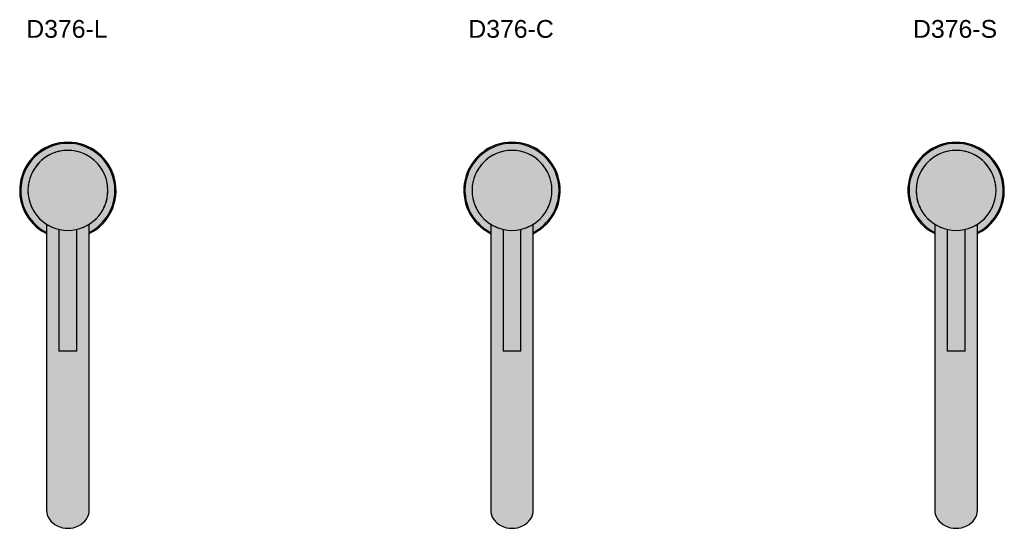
# Model space of a CAD drawing. Header units: millimetres. Extents: x 1538 to 2593, y 463 to 749.
# Tile 1 of 3: x 1538 to 2093, y 463 to 749. Entities that reach past the tile are written whole.
import ezdxf

# ---------------------------------------------------------------- set-up
doc = ezdxf.new("R2010")
doc.units = ezdxf.units.MM
for name, color, linetype in [('Duten_R376_BrushedBrass', 42, 'Continuous'), ('Duten_R376_BrushedCopper', 40, 'Continuous'), ('Duten_R376_BrushedStainlessSteel', 252, 'Continuous')]:
    doc.layers.add(name, color=color, linetype=linetype)
doc.layers.add('P-SANR-FIXT-IDEN', color=2, linetype='Continuous', lineweight=9)
doc.styles.add('Arial', font='arial.ttf', dxfattribs={"height": 10})

msp = doc.modelspace()

# ---------------------------------------------------------------- hatches: boundary and pattern name
at = {"layer": 'Duten_R376_BrushedBrass'}
for points in [[(1553.42, 628.98), (1553.42, 629.71), (1552, 630.45), (1548.96, 632.55), (1546.68, 634.54), (1544.16, 637.51), (1542.47, 640.03), (1540.94, 643.14), (1539.81, 646.51), (1539.15, 649.83), (1538.92, 653.28), (1539.15, 656.74), (1539.82, 660.14), (1541.05, 663.65), (1542.59, 666.71), (1544.69, 669.75), (1546.68, 672.02), (1549.62, 674.52), (1552.17, 676.23), (1555.28, 677.76), (1558.66, 678.9), (1561.97, 679.55), (1565.42, 679.78), (1565.42, 680.4), (1561.18, 680.07), (1557.04, 679.08), (1553, 677.38), (1549.29, 675.06), (1546.24, 672.46), (1543.43, 669.15), (1541.21, 665.49), (1539.62, 661.66), (1538.63, 657.52), (1538.3, 653.28), (1538.63, 649.04), (1539.62, 644.9), (1541.25, 640.97), (1543.48, 637.34), (1546.24, 634.1), (1549.62, 631.25), (1553.28, 629.04)], [(1553.42, 629.71), (1553.42, 634.26), (1553.28, 634.34), (1552.84, 634.69), (1552.2, 635.08), (1549.39, 637.51), (1547.13, 640.17), (1545.72, 642.49), (1545.37, 643.07), (1544.02, 646.33), (1543.72, 647.48), (1543.58, 647.86), (1543.47, 648.64), (1543.17, 650.08), (1543.09, 651.18), (1542.95, 652.07), (1542.95, 652.86), (1542.92, 653.28), (1543.2, 656.8), (1544.1, 660.46), (1544.75, 661.99), (1544.97, 662.66), (1545.15, 662.96), (1545.37, 663.49), (1547.22, 666.51), (1547.97, 667.41), (1548.25, 667.82), (1548.8, 668.36), (1549.62, 669.28), (1550.97, 670.48), (1551.26, 670.77), (1551.69, 671.05), (1552.42, 671.62), (1555.51, 673.48), (1555.95, 673.64), (1558.66, 674.73), (1559.72, 674.98), (1560.33, 675.2), (1560.9, 675.26), (1561.9, 675.5), (1565.42, 675.78), (1568.94, 675.5), (1569.95, 675.26), (1570.51, 675.2), (1571.12, 674.98), (1572.37, 674.68), (1576.09, 673.09), (1576.86, 672.58), (1578.65, 671.48), (1579.15, 671.05), (1579.65, 670.71), (1580.23, 670.13), (1581.33, 669.19), (1582.04, 668.36), (1582.59, 667.82), (1582.91, 667.36), (1583.22, 667.04), (1583.36, 666.82), (1583.62, 666.51), (1585.47, 663.49), (1586.82, 660.23), (1587.72, 656.31), (1587.75, 655.44), (1587.9, 653.02), (1587.87, 652.59), (1587.89, 652.07), (1587.72, 650.67), (1587.64, 649.76), (1587.38, 648.64), (1587.26, 647.86), (1587.04, 647.23), (1586.82, 646.33), (1585.47, 643.07), (1583.62, 640.05), (1580.91, 636.96), (1580.2, 636.4), (1578.42, 634.94), (1578, 634.68), (1577.42, 634.26), (1577.42, 629.71), (1578.67, 630.33), (1581.55, 632.26), (1584.16, 634.54), (1586.69, 637.51), (1588.37, 640.03), (1589.9, 643.14), (1591.04, 646.51), (1591.7, 649.83), (1591.92, 653.28), (1591.69, 656.74), (1591.02, 660.14), (1589.9, 663.42), (1588.37, 666.53), (1586.45, 669.41), (1584.16, 672.02), (1581.33, 674.45), (1578.67, 676.23), (1575.56, 677.76), (1572.19, 678.89), (1568.87, 679.55), (1565.42, 679.78), (1561.96, 679.55), (1558.56, 678.88), (1555.28, 677.76), (1552.17, 676.23), (1549.29, 674.3), (1546.68, 672.02), (1544.4, 669.41), (1542.47, 666.53), (1540.94, 663.42), (1539.82, 660.14), (1539.15, 656.73), (1538.92, 653.28), (1539.15, 649.82), (1539.82, 646.42), (1540.94, 643.14), (1542.47, 640.03), (1544.4, 637.15), (1546.68, 634.54), (1549.62, 632.04), (1552.17, 630.33), (1553.28, 629.78)], [(1577.42, 628.98), (1578.02, 629.29), (1581.36, 631.34), (1584.6, 634.1), (1587.47, 637.51), (1589.59, 640.97), (1591.22, 644.9), (1592.21, 649.04), (1592.55, 653.28), (1592.15, 657.79), (1591.22, 661.66), (1589.59, 665.59), (1587.15, 669.48), (1584.6, 672.46), (1581.36, 675.22), (1577.74, 677.45), (1573.8, 679.08), (1569.66, 680.07), (1565.42, 680.4), (1565.42, 679.78), (1568.88, 679.55), (1572.28, 678.88), (1575.79, 677.65), (1578.85, 676.11), (1581.89, 674.01), (1584.16, 672.02), (1586.45, 669.41), (1588.37, 666.53), (1589.9, 663.42), (1591.04, 660.05), (1591.72, 656.31), (1591.92, 653.28), (1591.69, 649.82), (1591.02, 646.42), (1589.79, 642.91), (1588.25, 639.85), (1586.15, 636.81), (1584.16, 634.54), (1581.33, 632.11), (1578.65, 630.32), (1577.42, 629.71), (1577.42, 629.11)], [(1565.42, 630.78), (1565.42, 675.78), (1561.9, 675.5), (1558.47, 674.68), (1555.21, 673.33), (1552.2, 671.48), (1549.51, 669.19), (1547.22, 666.51), (1545.37, 663.49), (1544.02, 660.23), (1543.18, 656.53), (1542.92, 653.28), (1543.2, 649.76), (1544.02, 646.33), (1545.37, 643.07), (1547.22, 640.05), (1549.62, 637.28), (1552.2, 635.08), (1555.21, 633.23), (1558.66, 631.83), (1561.9, 631.06), (1565.1, 630.81)], [(1565.42, 630.78), (1568.94, 631.06), (1572.37, 631.88), (1575.64, 633.23), (1578.65, 635.08), (1581.45, 637.51), (1583.71, 640.19), (1585.47, 643.07), (1586.82, 646.33), (1587.64, 649.76), (1587.92, 653.28), (1587.64, 656.8), (1586.82, 660.23), (1585.47, 663.49), (1583.62, 666.51), (1581.33, 669.19), (1578.65, 671.48), (1575.64, 673.33), (1572.21, 674.72), (1568.94, 675.5), (1565.42, 675.78), (1565.42, 632.52)], [(1553.83, 507.7), (1577.42, 507.7), (1577.37, 634.24), (1576.76, 633.92), (1575.55, 633.2), (1573.91, 632.46), (1573.55, 632.32), (1573.17, 632.21), (1572.37, 631.88), (1570.42, 631.4), (1570.42, 562.78), (1560.42, 562.78), (1560.42, 631.4), (1559.42, 631.65), (1558.47, 631.88), (1557.68, 632.21), (1556.8, 632.52), (1556.34, 632.76), (1555.03, 633.34), (1553.42, 634.26), (1553.42, 507.7)], [(1560.52, 562.78), (1570.42, 562.78), (1570.38, 631.4), (1568.7, 631.04), (1565.1, 630.81), (1561.69, 631.11), (1560.42, 631.4), (1560.42, 562.78)], [(1565.42, 477.17), (1568.53, 477.51), (1571.42, 478.53), (1573.91, 480.15), (1575.81, 482.25), (1577.01, 484.71), (1577.42, 487.34), (1577.42, 507.7), (1553.42, 507.7), (1553.42, 487.34), (1553.83, 484.71), (1555.03, 482.25), (1556.94, 480.15), (1559.42, 478.53), (1562.32, 477.51), (1563.91, 477.33)], [(1565.42, 463.1), (1568.53, 463.45), (1571.42, 464.47), (1573.91, 466.08), (1575.81, 468.19), (1577.01, 470.65), (1577.42, 473.28), (1577.42, 487.34), (1577.01, 484.71), (1575.81, 482.25), (1573.91, 480.15), (1571.42, 478.53), (1568.53, 477.51), (1565.42, 477.17), (1562.32, 477.51), (1559.42, 478.53), (1556.94, 480.15), (1555.03, 482.25), (1553.83, 484.71), (1553.42, 487.34), (1553.42, 473.28), (1553.83, 470.65), (1555.03, 468.19), (1556.94, 466.08), (1559.42, 464.47), (1562.32, 463.45)]]:
    msp.add_hatch(color=256, dxfattribs=at).paths.add_polyline_path(points, flags=0)
h = msp.add_hatch(color=256, dxfattribs=at)
h.paths.add_polyline_path([(1560.42, 631.4), (1560.42, 631.41), (1560.27, 631.45)], flags=0)
h.paths.add_polyline_path([(1557.68, 632.21), (1556.94, 632.46), (1557.07, 632.39)], flags=0)
h.paths.add_polyline_path([(1554.05, 633.94), (1552.84, 634.69), (1553.28, 634.34)], flags=0)
h.paths.add_polyline_path([(1543.81, 647.23), (1543.47, 648.64), (1543.58, 647.86), (1543.72, 647.48)], flags=0)
h.paths.add_polyline_path([(1543.09, 651.18), (1542.97, 652.46), (1542.95, 652.07)], flags=0)
h.paths.add_polyline_path([(1547.85, 667.24), (1548.8, 668.36), (1548.25, 667.82), (1547.97, 667.41)], flags=0)
h.paths.add_polyline_path([(1550.61, 670.13), (1551.69, 671.05), (1551.26, 670.77)], flags=0)
h = msp.add_hatch(color=256, dxfattribs=at)
h.paths.add_polyline_path([(1543.38, 657.79), (1543.44, 657.79), (1543.6, 658.46)], flags=0)
h.paths.add_polyline_path([(1586.09, 661.99), (1585.81, 662.76), (1585.81, 662.66)], flags=0)
h.paths.add_polyline_path([(1583.36, 666.82), (1583.22, 667.04), (1583.1, 667.12)], flags=0)
h.paths.add_polyline_path([(1575.45, 673.4), (1575.34, 673.48), (1575.4, 673.43)], flags=0)
h.paths.add_polyline_path([(1559.72, 674.98), (1560.9, 675.26), (1560.33, 675.2)], flags=0)
h.paths.add_polyline_path([(1571.12, 674.98), (1570.51, 675.2), (1570.41, 675.15), (1570.69, 675.08)], flags=0)
h = msp.add_hatch(color=256, dxfattribs=at)
h.paths.add_polyline_path([(1573.17, 632.21), (1574.04, 632.52), (1573.91, 632.52), (1573.55, 632.37)], flags=0)
h.paths.add_polyline_path([(1576.79, 633.94), (1577.56, 634.34), (1578.01, 634.69), (1577.44, 634.34)], flags=0)
h.paths.add_polyline_path([(1583.67, 640.12), (1583.71, 640.17), (1583.7, 640.18)], flags=0)
h.paths.add_polyline_path([(1585.66, 643.52), (1585.85, 643.85), (1585.8, 643.87)], flags=0)
h.paths.add_polyline_path([(1587.04, 647.23), (1587.26, 647.86), (1587.26, 648.15), (1587.1, 647.48)], flags=0)
h.paths.add_polyline_path([(1587.76, 651.18), (1587.89, 652.07), (1587.87, 652.59), (1587.83, 652.07)], flags=0)
h.paths.add_polyline_path([(1586.77, 660.35), (1586.75, 660.46), (1586.75, 660.41)], flags=0)
h.paths.add_polyline_path([(1585.18, 663.96), (1585.01, 664.35), (1584.96, 664.32), (1585.01, 664.24)], flags=0)
h.paths.add_polyline_path([(1582.99, 667.24), (1582.59, 667.82), (1582.04, 668.36), (1582.85, 667.41)], flags=0)
h.paths.add_polyline_path([(1580.23, 670.13), (1579.58, 670.77), (1579.49, 670.77), (1579.54, 670.72)], flags=0)
at = {"layer": 'Duten_R376_BrushedCopper'}
for points in [[(1803.42, 628.98), (1803.42, 629.71), (1802, 630.45), (1798.96, 632.55), (1796.68, 634.54), (1794.16, 637.51), (1792.47, 640.03), (1790.94, 643.14), (1789.81, 646.51), (1789.15, 649.83), (1788.92, 653.28), (1789.15, 656.74), (1789.86, 660.23), (1791.05, 663.65), (1792.59, 666.71), (1794.69, 669.75), (1796.68, 672.02), (1799.51, 674.45), (1802.17, 676.23), (1805.28, 677.76), (1808.65, 678.89), (1812.04, 679.56), (1815.42, 679.78), (1815.42, 680.4), (1811.18, 680.07), (1807.04, 679.08), (1802.99, 677.38), (1799.29, 675.06), (1796.24, 672.46), (1793.43, 669.15), (1791.21, 665.49), (1789.62, 661.66), (1788.63, 657.52), (1788.3, 653.28), (1788.63, 649.04), (1789.62, 644.9), (1791.25, 640.97), (1793.58, 637.21), (1796.24, 634.1), (1799.51, 631.31), (1803.28, 629.04)], [(1803.42, 629.71), (1803.42, 634.26), (1803.28, 634.34), (1802.84, 634.69), (1802.2, 635.08), (1799.39, 637.51), (1797.13, 640.17), (1795.72, 642.49), (1795.37, 643.07), (1793.94, 646.65), (1793.72, 647.48), (1793.58, 647.86), (1793.38, 649.01), (1793.17, 650.08), (1793.09, 651.18), (1792.95, 652.07), (1792.95, 652.86), (1792.92, 653.28), (1793.2, 656.8), (1794.1, 660.46), (1794.75, 661.99), (1794.97, 662.66), (1795.15, 662.96), (1795.37, 663.49), (1797.22, 666.51), (1797.97, 667.41), (1798.25, 667.82), (1798.8, 668.36), (1799.51, 669.19), (1800.97, 670.48), (1801.26, 670.77), (1801.69, 671.05), (1802.42, 671.62), (1805.51, 673.48), (1805.95, 673.64), (1808.63, 674.72), (1809.72, 674.98), (1810.33, 675.2), (1810.9, 675.26), (1812.04, 675.51), (1815.42, 675.78), (1818.94, 675.5), (1819.95, 675.26), (1820.51, 675.2), (1821.12, 674.98), (1822.37, 674.68), (1826.09, 673.09), (1827.15, 672.4), (1828.65, 671.48), (1829.15, 671.05), (1829.65, 670.71), (1830.23, 670.13), (1831.33, 669.19), (1832.04, 668.36), (1832.59, 667.82), (1832.91, 667.36), (1833.22, 667.04), (1833.36, 666.82), (1833.62, 666.51), (1835.47, 663.49), (1836.82, 660.23), (1837.72, 656.31), (1837.75, 655.44), (1837.9, 653.02), (1837.87, 652.46), (1837.89, 652.07), (1837.76, 651.18), (1837.64, 649.76), (1837.38, 648.64), (1837.26, 647.86), (1837.04, 647.23), (1836.82, 646.33), (1835.47, 643.07), (1833.62, 640.05), (1830.91, 636.96), (1830.14, 636.35), (1828.42, 634.94), (1828, 634.68), (1827.42, 634.26), (1827.42, 629.71), (1828.67, 630.33), (1831.55, 632.26), (1834.16, 634.54), (1836.69, 637.51), (1838.37, 640.03), (1839.9, 643.14), (1841.04, 646.51), (1841.7, 649.83), (1841.92, 653.28), (1841.69, 656.74), (1841.02, 660.14), (1839.9, 663.42), (1838.37, 666.53), (1836.45, 669.41), (1834.16, 672.02), (1831.33, 674.45), (1828.67, 676.23), (1825.56, 677.76), (1822.19, 678.89), (1818.87, 679.55), (1815.42, 679.78), (1811.96, 679.55), (1808.56, 678.88), (1805.28, 677.76), (1802.17, 676.23), (1799.29, 674.3), (1796.68, 672.02), (1794.4, 669.41), (1792.47, 666.53), (1790.94, 663.42), (1789.82, 660.14), (1789.15, 656.73), (1788.92, 653.28), (1789.15, 649.82), (1789.82, 646.42), (1790.94, 643.14), (1792.47, 640.03), (1794.4, 637.15), (1796.68, 634.54), (1799.51, 632.11), (1802.2, 630.32), (1803.28, 629.78)], [(1827.42, 628.98), (1828.02, 629.29), (1831.36, 631.34), (1834.6, 634.1), (1837.47, 637.51), (1839.59, 640.97), (1841.22, 644.9), (1842.21, 649.04), (1842.55, 653.28), (1842.21, 657.52), (1841.22, 661.66), (1839.59, 665.59), (1837.15, 669.48), (1834.6, 672.46), (1831.33, 675.25), (1827.64, 677.49), (1823.8, 679.08), (1819.66, 680.07), (1815.42, 680.4), (1815.42, 679.78), (1818.88, 679.55), (1822.28, 678.88), (1825.79, 677.65), (1828.85, 676.11), (1831.89, 674.01), (1834.16, 672.02), (1836.45, 669.41), (1838.37, 666.53), (1839.9, 663.42), (1841.04, 660.05), (1841.7, 656.73), (1841.92, 653.28), (1841.69, 649.82), (1841.02, 646.42), (1839.79, 642.91), (1838.25, 639.85), (1836.15, 636.81), (1834.16, 634.54), (1831.33, 632.11), (1828.67, 630.33), (1827.42, 629.71), (1827.42, 629.11)], [(1815.42, 630.78), (1815.42, 675.78), (1811.9, 675.5), (1808.47, 674.68), (1805.21, 673.33), (1802.2, 671.48), (1799.51, 669.19), (1797.22, 666.51), (1795.37, 663.49), (1793.94, 659.91), (1793.18, 656.53), (1792.92, 653.28), (1793.2, 649.76), (1794.02, 646.33), (1795.37, 643.07), (1797.22, 640.05), (1799.51, 637.37), (1802.2, 635.08), (1805.21, 633.23), (1808.47, 631.88), (1812.04, 631.05), (1815.1, 630.81)], [(1815.42, 630.78), (1818.94, 631.06), (1822.37, 631.88), (1825.64, 633.23), (1828.65, 635.08), (1831.45, 637.51), (1833.71, 640.19), (1835.47, 643.07), (1836.82, 646.33), (1837.64, 649.76), (1837.92, 653.28), (1837.64, 656.8), (1836.82, 660.23), (1835.47, 663.49), (1833.62, 666.51), (1831.33, 669.19), (1828.65, 671.48), (1825.64, 673.33), (1822.21, 674.72), (1818.94, 675.5), (1815.42, 675.78), (1815.42, 631.06)], [(1803.83, 507.7), (1827.42, 507.7), (1827.37, 634.24), (1826.79, 633.94), (1825.55, 633.2), (1823.91, 632.46), (1823.55, 632.32), (1823.17, 632.21), (1822.37, 631.88), (1820.42, 631.4), (1820.42, 562.78), (1810.42, 562.78), (1810.42, 631.4), (1809.42, 631.65), (1808.47, 631.88), (1807.68, 632.21), (1806.8, 632.52), (1806.34, 632.76), (1805.03, 633.34), (1803.42, 634.26), (1803.42, 507.7)], [(1810.42, 562.78), (1820.42, 562.78), (1820.38, 631.4), (1818.7, 631.04), (1815.1, 630.81), (1811.69, 631.11), (1810.42, 631.4), (1810.42, 607.6)], [(1815.42, 477.17), (1818.53, 477.51), (1821.42, 478.53), (1823.91, 480.15), (1825.81, 482.25), (1827.01, 484.71), (1827.42, 487.34), (1827.42, 507.7), (1803.42, 507.7), (1803.42, 487.34), (1803.83, 484.71), (1805.03, 482.25), (1806.94, 480.15), (1809.42, 478.53), (1812.32, 477.51), (1813.91, 477.33)], [(1815.42, 463.1), (1818.53, 463.45), (1821.42, 464.47), (1823.91, 466.08), (1825.81, 468.19), (1827.01, 470.65), (1827.42, 473.28), (1827.42, 487.34), (1827.01, 484.71), (1825.81, 482.25), (1823.91, 480.15), (1821.42, 478.53), (1818.53, 477.51), (1815.42, 477.17), (1812.32, 477.51), (1809.42, 478.53), (1806.94, 480.15), (1805.03, 482.25), (1803.83, 484.71), (1803.42, 487.34), (1803.42, 473.28), (1803.83, 470.65), (1805.03, 468.19), (1806.94, 466.08), (1809.42, 464.47), (1812.32, 463.45)]]:
    msp.add_hatch(color=256, dxfattribs=at).paths.add_polyline_path(points, flags=0)
h = msp.add_hatch(color=256, dxfattribs=at)
h.paths.add_polyline_path([(1810.42, 631.4), (1810.42, 631.41), (1810.27, 631.45)], flags=0)
h.paths.add_polyline_path([(1807.68, 632.21), (1806.94, 632.46), (1807.07, 632.39)], flags=0)
h.paths.add_polyline_path([(1804.05, 633.94), (1802.99, 634.56), (1803.28, 634.34)], flags=0)
h.paths.add_polyline_path([(1793.81, 647.23), (1793.47, 648.64), (1793.58, 647.86), (1793.72, 647.48)], flags=0)
h.paths.add_polyline_path([(1793.09, 651.18), (1792.98, 652.59), (1792.95, 652.07)], flags=0)
h.paths.add_polyline_path([(1797.85, 667.24), (1798.8, 668.36), (1798.25, 667.82), (1797.97, 667.41)], flags=0)
h.paths.add_polyline_path([(1800.61, 670.13), (1801.69, 671.05), (1801.26, 670.77)], flags=0)
h = msp.add_hatch(color=256, dxfattribs=at)
h.paths.add_polyline_path([(1837.41, 657.79), (1837.46, 657.79), (1837.4, 657.8)], flags=0)
h.paths.add_polyline_path([(1836.09, 661.99), (1835.87, 662.66), (1835.79, 662.73), (1835.91, 662.43)], flags=0)
h.paths.add_polyline_path([(1833.36, 666.82), (1833.22, 667.04), (1833.1, 667.12)], flags=0)
h.paths.add_polyline_path([(1825.45, 673.4), (1825.34, 673.48), (1825.4, 673.43)], flags=0)
h.paths.add_polyline_path([(1809.72, 674.98), (1810.9, 675.26), (1810.33, 675.2)], flags=0)
h.paths.add_polyline_path([(1821.12, 674.98), (1820.51, 675.2), (1820.41, 675.15), (1821.09, 674.99)], flags=0)
h = msp.add_hatch(color=256, dxfattribs=at)
h.paths.add_polyline_path([(1823.17, 632.21), (1824.04, 632.52), (1823.91, 632.52), (1823.55, 632.37)], flags=0)
h.paths.add_polyline_path([(1826.79, 633.94), (1827.56, 634.34), (1828.01, 634.69), (1827.44, 634.34)], flags=0)
h.paths.add_polyline_path([(1833.67, 640.12), (1833.71, 640.17), (1833.7, 640.18)], flags=0)
h.paths.add_polyline_path([(1835.66, 643.52), (1835.85, 643.85), (1835.8, 643.87)], flags=0)
h.paths.add_polyline_path([(1837.04, 647.23), (1837.26, 647.86), (1837.26, 648.15), (1837.1, 647.48)], flags=0)
h.paths.add_polyline_path([(1837.76, 651.18), (1837.89, 652.07), (1837.86, 652.46), (1837.83, 652.07)], flags=0)
h.paths.add_polyline_path([(1836.77, 660.35), (1836.75, 660.46), (1836.75, 660.41)], flags=0)
h.paths.add_polyline_path([(1835.18, 663.96), (1835.01, 664.35), (1834.96, 664.32), (1835.01, 664.24)], flags=0)
h.paths.add_polyline_path([(1832.99, 667.24), (1832.59, 667.82), (1832.04, 668.36), (1832.85, 667.41)], flags=0)
h.paths.add_polyline_path([(1830.23, 670.13), (1829.58, 670.77), (1829.49, 670.77), (1830.14, 670.21)], flags=0)
at = {"layer": 'Duten_R376_BrushedStainlessSteel'}
for points in [[(2053.42, 628.98), (2053.42, 629.71), (2052, 630.45), (2048.96, 632.55), (2046.68, 634.54), (2044.4, 637.15), (2042.47, 640.03), (2040.94, 643.14), (2039.81, 646.51), (2039.15, 649.83), (2038.92, 653.28), (2039.15, 656.74), (2039.82, 660.14), (2041.05, 663.65), (2042.59, 666.71), (2044.69, 669.75), (2046.68, 672.02), (2049.29, 674.3), (2052.2, 676.24), (2055.28, 677.76), (2058.65, 678.89), (2061.97, 679.55), (2065.42, 679.78), (2065.42, 680.4), (2061.18, 680.07), (2057.04, 679.08), (2053, 677.38), (2049.29, 675.06), (2046.24, 672.46), (2043.43, 669.15), (2041.21, 665.49), (2039.62, 661.66), (2038.62, 657.45), (2038.3, 653.28), (2038.63, 649.04), (2039.62, 644.9), (2041.25, 640.97), (2043.58, 637.21), (2046.24, 634.1), (2049.51, 631.31), (2053.28, 629.04)], [(2053.42, 629.71), (2053.42, 634.26), (2053.28, 634.34), (2052.84, 634.69), (2052.2, 635.08), (2049.39, 637.51), (2047.13, 640.17), (2046.19, 641.73), (2045.37, 643.07), (2044.02, 646.33), (2043.72, 647.48), (2043.58, 647.86), (2043.47, 648.64), (2043.17, 650.08), (2043.09, 651.18), (2042.95, 652.07), (2042.95, 652.86), (2042.92, 653.28), (2043.2, 656.8), (2044.1, 660.46), (2044.75, 661.99), (2044.97, 662.66), (2045.15, 662.96), (2045.37, 663.49), (2047.32, 666.63), (2047.97, 667.41), (2048.25, 667.82), (2048.8, 668.36), (2049.51, 669.19), (2050.97, 670.48), (2051.26, 670.77), (2051.85, 671.18), (2052.42, 671.62), (2055.51, 673.48), (2056.37, 673.81), (2058.63, 674.72), (2059.72, 674.98), (2060.33, 675.2), (2060.9, 675.26), (2061.9, 675.5), (2065.42, 675.78), (2068.94, 675.5), (2069.95, 675.26), (2070.51, 675.2), (2071.12, 674.98), (2072.37, 674.68), (2076.09, 673.09), (2077.15, 672.4), (2078.65, 671.48), (2079.15, 671.05), (2079.65, 670.71), (2080.23, 670.13), (2081.33, 669.19), (2082.04, 668.36), (2082.59, 667.82), (2082.91, 667.36), (2083.22, 667.04), (2083.52, 666.63), (2083.62, 666.51), (2085.47, 663.49), (2086.82, 660.23), (2087.72, 656.31), (2087.75, 655.44), (2087.9, 653.02), (2087.87, 652.59), (2087.89, 652.07), (2087.72, 650.67), (2087.64, 649.76), (2087.38, 648.64), (2087.26, 647.86), (2087.04, 647.23), (2086.82, 646.33), (2085.47, 643.07), (2083.52, 639.93), (2080.91, 636.96), (2080.2, 636.4), (2078.42, 634.94), (2078, 634.68), (2077.42, 634.26), (2077.42, 629.71), (2078.67, 630.33), (2081.55, 632.26), (2084.16, 634.54), (2086.45, 637.15), (2088.37, 640.03), (2089.9, 643.14), (2091.04, 646.51), (2091.7, 649.83), (2091.92, 653.28), (2091.69, 656.74), (2091.02, 660.14), (2089.9, 663.42), (2088.37, 666.53), (2086.45, 669.41), (2084.16, 672.02), (2081.55, 674.3), (2078.65, 676.24), (2075.56, 677.76), (2072.19, 678.89), (2068.87, 679.55), (2065.42, 679.78), (2061.96, 679.55), (2058.56, 678.88), (2055.28, 677.76), (2052.17, 676.23), (2049.29, 674.3), (2046.68, 672.02), (2044.4, 669.41), (2042.47, 666.53), (2040.94, 663.42), (2039.82, 660.14), (2039.15, 656.73), (2038.92, 653.28), (2039.15, 649.82), (2039.82, 646.42), (2040.94, 643.14), (2042.47, 640.03), (2044.4, 637.15), (2046.68, 634.54), (2049.51, 632.11), (2052.2, 630.32), (2053.28, 629.78)], [(2077.42, 628.98), (2078.02, 629.29), (2081.36, 631.34), (2084.6, 634.1), (2087.37, 637.34), (2089.59, 640.97), (2091.22, 644.9), (2092.21, 649.04), (2092.55, 653.28), (2092.15, 657.79), (2091.22, 661.66), (2089.59, 665.59), (2087.15, 669.48), (2084.6, 672.46), (2081.36, 675.22), (2077.64, 677.49), (2073.8, 679.08), (2069.66, 680.07), (2065.42, 680.4), (2065.42, 679.78), (2068.88, 679.55), (2072.28, 678.88), (2075.79, 677.65), (2078.85, 676.11), (2081.89, 674.01), (2084.16, 672.02), (2086.45, 669.41), (2088.37, 666.53), (2089.9, 663.42), (2091.04, 660.05), (2091.72, 656.31), (2091.92, 653.28), (2091.69, 649.82), (2091.02, 646.42), (2089.79, 642.91), (2088.25, 639.85), (2086.15, 636.81), (2084.16, 634.54), (2081.33, 632.11), (2078.65, 630.32), (2077.42, 629.71), (2077.42, 629.11)], [(2065.42, 630.78), (2065.42, 675.78), (2061.9, 675.5), (2058.47, 674.68), (2055.21, 673.33), (2052.2, 671.48), (2049.51, 669.19), (2047.22, 666.51), (2045.37, 663.49), (2044.02, 660.23), (2043.18, 656.53), (2042.92, 653.28), (2043.2, 649.76), (2044.02, 646.33), (2045.37, 643.07), (2047.32, 639.93), (2049.51, 637.37), (2052.2, 635.08), (2055.21, 633.23), (2058.47, 631.88), (2061.9, 631.06), (2065.1, 630.81)], [(2065.42, 630.78), (2068.94, 631.06), (2072.37, 631.88), (2075.64, 633.23), (2078.65, 635.08), (2081.45, 637.51), (2083.71, 640.19), (2085.47, 643.07), (2086.82, 646.33), (2087.64, 649.76), (2087.92, 653.28), (2087.64, 656.8), (2086.82, 660.23), (2085.47, 663.49), (2083.52, 666.63), (2081.33, 669.19), (2078.65, 671.48), (2075.64, 673.33), (2072.21, 674.72), (2068.94, 675.5), (2065.42, 675.78), (2065.42, 631.06)], [(2077.01, 507.7), (2077.42, 507.7), (2077.37, 634.24), (2076.79, 633.94), (2075.55, 633.2), (2073.91, 632.46), (2073.55, 632.32), (2073.17, 632.21), (2072.37, 631.88), (2070.42, 631.4), (2070.42, 562.78), (2060.42, 562.78), (2060.42, 631.4), (2059.42, 631.65), (2058.47, 631.88), (2057.68, 632.21), (2056.8, 632.52), (2056.34, 632.76), (2055.03, 633.34), (2053.42, 634.26), (2053.42, 507.7), (2075.81, 507.7)], [(2060.52, 562.78), (2070.42, 562.78), (2070.38, 631.4), (2068.7, 631.04), (2065.1, 630.81), (2061.69, 631.11), (2060.42, 631.4), (2060.42, 562.78)], [(2065.42, 477.17), (2068.53, 477.51), (2071.42, 478.53), (2073.91, 480.15), (2075.81, 482.25), (2077.01, 484.71), (2077.42, 487.34), (2077.42, 507.7), (2053.42, 507.7), (2053.42, 487.34), (2053.83, 484.71), (2055.03, 482.25), (2056.94, 480.15), (2059.42, 478.53), (2062.32, 477.51), (2063.91, 477.33)], [(2065.42, 463.1), (2068.53, 463.45), (2071.42, 464.47), (2073.91, 466.08), (2075.81, 468.19), (2077.01, 470.65), (2077.42, 473.28), (2077.42, 487.34), (2077.01, 484.71), (2075.81, 482.25), (2073.91, 480.15), (2071.42, 478.53), (2068.53, 477.51), (2065.42, 477.17), (2062.32, 477.51), (2059.42, 478.53), (2056.94, 480.15), (2055.03, 482.25), (2053.83, 484.71), (2053.42, 487.34), (2053.42, 473.28), (2053.83, 470.65), (2055.03, 468.19), (2056.94, 466.08), (2059.42, 464.47), (2062.32, 463.45)]]:
    msp.add_hatch(color=256, dxfattribs=at).paths.add_polyline_path(points, flags=0)
h = msp.add_hatch(color=256, dxfattribs=at)
h.paths.add_polyline_path([(2060.42, 631.4), (2060.42, 631.41), (2060.27, 631.45)], flags=0)
h.paths.add_polyline_path([(2057.68, 632.21), (2056.94, 632.46), (2057.07, 632.39)], flags=0)
h.paths.add_polyline_path([(2054.05, 633.94), (2052.84, 634.69), (2053.28, 634.34)], flags=0)
h.paths.add_polyline_path([(2043.81, 647.23), (2043.47, 648.64), (2043.58, 647.86), (2043.72, 647.48)], flags=0)
h.paths.add_polyline_path([(2043.09, 651.18), (2042.97, 652.46), (2042.95, 652.07)], flags=0)
h.paths.add_polyline_path([(2047.85, 667.24), (2048.8, 668.36), (2048.25, 667.82), (2047.97, 667.41)], flags=0)
h.paths.add_polyline_path([(2050.61, 670.13), (2051.69, 671.05), (2051.26, 670.77)], flags=0)
h = msp.add_hatch(color=256, dxfattribs=at)
h.paths.add_polyline_path([(2043.38, 657.79), (2043.44, 657.79), (2043.6, 658.46)], flags=0)
h.paths.add_polyline_path([(2086.09, 661.99), (2085.87, 662.66), (2085.79, 662.73)], flags=0)
h.paths.add_polyline_path([(2083.36, 666.82), (2083.22, 667.04), (2083.1, 667.12)], flags=0)
h.paths.add_polyline_path([(2075.45, 673.4), (2075.34, 673.48), (2075.4, 673.43)], flags=0)
h.paths.add_polyline_path([(2059.72, 674.98), (2060.9, 675.26), (2060.33, 675.2)], flags=0)
h.paths.add_polyline_path([(2071.12, 674.98), (2070.51, 675.2), (2070.41, 675.15), (2070.69, 675.08)], flags=0)
h = msp.add_hatch(color=256, dxfattribs=at)
h.paths.add_polyline_path([(2073.17, 632.21), (2074.04, 632.52), (2073.91, 632.52), (2073.55, 632.37)], flags=0)
h.paths.add_polyline_path([(2076.79, 633.94), (2077.56, 634.34), (2078.01, 634.69), (2077.44, 634.34)], flags=0)
h.paths.add_polyline_path([(2083.67, 640.12), (2083.71, 640.17), (2083.7, 640.18)], flags=0)
h.paths.add_polyline_path([(2085.66, 643.52), (2085.85, 643.85), (2085.8, 643.87)], flags=0)
h.paths.add_polyline_path([(2087.04, 647.23), (2087.26, 647.86), (2087.26, 648.15), (2087.1, 647.48)], flags=0)
h.paths.add_polyline_path([(2087.76, 651.18), (2087.89, 652.07), (2087.87, 652.59), (2087.83, 652.07)], flags=0)
h.paths.add_polyline_path([(2086.77, 660.35), (2086.75, 660.46), (2086.75, 660.41)], flags=0)
h.paths.add_polyline_path([(2085.18, 663.96), (2085.01, 664.35), (2084.96, 664.32), (2085.01, 664.24)], flags=0)
h.paths.add_polyline_path([(2082.99, 667.24), (2082.59, 667.82), (2082.04, 668.36), (2082.85, 667.41)], flags=0)
h.paths.add_polyline_path([(2080.23, 670.13), (2079.58, 670.77), (2079.49, 670.77), (2079.54, 670.72)], flags=0)

# ---------------------------------------------------------------- linework, layer by layer
at = {"layer": 'Duten_R376_BrushedBrass'}
for p, q in [((1553.42, 634.26), (1553.42, 507.7)), ((1577.42, 507.7), (1577.42, 634.26)), ((1560.42, 631.41), (1560.42, 562.78)), ((1570.42, 562.78), (1570.42, 631.41)), ((1570.42, 562.78), (1560.42, 562.78)), ((1553.42, 487.34), (1553.42, 473.28)), ((1577.42, 473.28), (1577.42, 487.34))]:
    msp.add_line(p, q, dxfattribs=at)
at = {"layer": 'Duten_R376_BrushedBrass', "flags": 128}
for points in [[(1553.42, 507.7), (1553.42, 503.06), (1553.42, 498.6), (1553.42, 494.49), (1553.42, 490.87), (1553.42, 487.88), (1553.42, 487.34)], [(1577.42, 487.34), (1577.42, 490.18), (1577.42, 493.68), (1577.42, 497.7), (1577.42, 502.1), (1577.42, 506.71), (1577.42, 507.7)]]:
    msp.add_lwpolyline(points, dxfattribs=at)
at = {"layer": 'Duten_R376_BrushedBrass'}
for radius, start, end in [(27.13, 90, 243.7198), (26.5, 0, 180), (27.13, 296.2802, 90), (22.5, 90, 270), (22.5, 127.9853, 131.6707), (22.5, 129.0173, 129.2174), (22.5, 117.2115, 120.8736), (22.5, 116.1449, 117.0555), (22.5, 107.679, 108.0172), (22.5, 101.6257, 104.7208), (22.5, 270, 90), (22.5, 75.2792, 78.3743), (22.5, 71.9828, 72.321), (22.5, 62.9445, 63.8551), (22.5, 59.1264, 62.7885), (22.5, 48.3293, 52.0147), (22.5, 50.7826, 50.9827), (22.5, 141.1615, 142.9622), (22.5, 138.1553, 141.9418), (22.5, 38.0582, 41.8447), (22.5, 37.0378, 38.8385), (22.5, 161.786, 162.3778), (22.5, 154.4536, 157.1493), (22.5, 148.5637, 152.0432), (22.5, 27.9568, 31.4363), (22.5, 22.8507, 25.5464), (22.5, 17.6222, 18.214), (22.5, 171.3416, 174.834), (22.5, 166.6365, 168.4348), (22.5, 11.5652, 13.3635), (22.5, 5.166, 8.6584), (26.5, 180, 243.0155), (22.5, 182.09, 185.702), (22.5, 192.2386, 195.961), (26.5, 296.9845, 0), (22.5, 344.039, 347.7614), (22.5, 354.298, 357.91), (22.5, 202.6807, 206.0469), (22.5, 333.9531, 337.3193), (22.5, 215.893, 216.2865), (22.5, 323.7135, 324.107), (22.5, 225.5052, 229.0184), (22.5, 236.1016, 239.7388), (22.5, 246.273, 249.9547), (22.5, 290.0453, 293.727), (22.5, 300.2612, 303.8984), (22.5, 310.9816, 314.6554), (22.5, 256.8177, 257.2076), (22.5, 282.7924, 283.1823)]:
    msp.add_arc((1565.42, 653.28), radius, start, end, dxfattribs=at)
msp.add_ellipse((1565.42, 473.28), major_axis=(-12, 0), ratio=0.848048, start_param=0, end_param=3.141593, dxfattribs=at)
at = {"layer": 'Duten_R376_BrushedCopper'}
for p, q in [((1803.42, 634.26), (1803.42, 507.7)), ((1827.42, 507.7), (1827.42, 634.26)), ((1810.42, 631.41), (1810.42, 562.78)), ((1820.42, 562.78), (1820.42, 631.41)), ((1820.42, 562.78), (1810.42, 562.78)), ((1803.42, 487.34), (1803.42, 473.28)), ((1827.42, 473.28), (1827.42, 487.34))]:
    msp.add_line(p, q, dxfattribs=at)
at = {"layer": 'Duten_R376_BrushedCopper', "flags": 128}
for points in [[(1803.42, 507.7), (1803.42, 503.06), (1803.42, 498.6), (1803.42, 494.49), (1803.42, 490.87), (1803.42, 487.88), (1803.42, 487.34)], [(1827.42, 487.34), (1827.42, 490.18), (1827.42, 493.68), (1827.42, 497.7), (1827.42, 502.1), (1827.42, 506.71), (1827.42, 507.7)]]:
    msp.add_lwpolyline(points, dxfattribs=at)
at = {"layer": 'Duten_R376_BrushedCopper'}
for radius, start, end in [(27.13, 90, 243.7198), (26.5, 0, 180), (27.13, 296.2802, 90), (22.5, 90, 270), (22.5, 127.9853, 131.6707), (22.5, 129.0173, 129.2174), (22.5, 117.2115, 120.8736), (22.5, 116.1449, 117.0555), (22.5, 107.679, 108.0172), (22.5, 101.6257, 104.7208), (22.5, 270, 90), (22.5, 75.3509, 78.3743), (22.5, 71.9828, 72.321), (22.5, 62.9445, 63.8551), (22.5, 59.1264, 62.7885), (22.5, 48.3293, 52.0147), (22.5, 50.7826, 50.9827), (22.5, 141.1615, 142.9622), (22.5, 138.1553, 141.9418), (22.5, 38.0582, 41.8447), (22.5, 37.0378, 38.8385), (22.5, 161.786, 162.3778), (22.5, 154.4536, 157.1493), (22.5, 148.5637, 152.0432), (22.5, 27.9568, 31.4363), (22.5, 22.8507, 25.5464), (22.5, 17.6222, 18.214), (22.5, 171.3416, 174.834), (22.5, 166.6365, 168.4348), (22.5, 11.5652, 13.3635), (22.5, 5.166, 8.6584), (26.5, 180, 243.0155), (22.5, 182.09, 185.702), (22.5, 192.2386, 195.961), (26.5, 296.9845, 0), (22.5, 344.039, 347.7614), (22.5, 354.298, 357.91), (22.5, 202.6807, 206.0469), (22.5, 333.9531, 337.3193), (22.5, 215.893, 216.2865), (22.5, 323.7135, 324.107), (22.5, 225.3446, 229.0184), (22.5, 236.1016, 239.7388), (22.5, 246.273, 249.9547), (22.5, 290.0453, 293.727), (22.5, 300.2612, 303.8984), (22.5, 310.9816, 314.6554), (22.5, 256.8177, 257.2076), (22.5, 282.7924, 283.1823)]:
    msp.add_arc((1815.42, 653.28), radius, start, end, dxfattribs=at)
msp.add_ellipse((1815.42, 473.28), major_axis=(-12, 0), ratio=0.848048, start_param=0, end_param=3.141593, dxfattribs=at)
at = {"layer": 'Duten_R376_BrushedStainlessSteel'}
for p, q in [((2053.42, 634.26), (2053.42, 507.7)), ((2077.42, 507.7), (2077.42, 634.26)), ((2060.42, 631.41), (2060.42, 562.78)), ((2070.42, 562.78), (2070.42, 631.41)), ((2070.42, 562.78), (2060.42, 562.78)), ((2053.42, 487.34), (2053.42, 473.28)), ((2077.42, 473.28), (2077.42, 487.34))]:
    msp.add_line(p, q, dxfattribs=at)
at = {"layer": 'Duten_R376_BrushedStainlessSteel', "flags": 128}
for points in [[(2053.42, 507.7), (2053.42, 503.06), (2053.42, 498.6), (2053.42, 494.49), (2053.42, 490.87), (2053.42, 487.88), (2053.42, 487.34)], [(2077.42, 487.34), (2077.42, 490.18), (2077.42, 493.68), (2077.42, 497.7), (2077.42, 502.1), (2077.42, 506.71), (2077.42, 507.7)]]:
    msp.add_lwpolyline(points, dxfattribs=at)
at = {"layer": 'Duten_R376_BrushedStainlessSteel'}
for radius, start, end in [(27.13, 90, 243.7198), (26.5, 0, 180), (27.13, 296.2802, 90), (22.5, 90, 270), (22.5, 127.9853, 131.6707), (22.5, 129.0173, 129.2174), (22.5, 117.2115, 120.8736), (22.5, 116.1449, 117.0555), (22.5, 107.679, 108.0172), (22.5, 101.6257, 104.7208), (22.5, 270, 90), (22.5, 75.2792, 78.3743), (22.5, 71.9828, 72.321), (22.5, 62.9445, 63.8551), (22.5, 59.1264, 62.7885), (22.5, 48.3293, 52.0147), (22.5, 50.7826, 50.9827), (22.5, 141.1615, 142.9622), (22.5, 138.1553, 141.9418), (22.5, 38.0582, 41.8447), (22.5, 37.0378, 38.8385), (22.5, 161.786, 162.3778), (22.5, 154.4536, 157.1493), (22.5, 148.5637, 152.0432), (22.5, 27.9568, 31.4363), (22.5, 22.8507, 25.5464), (22.5, 17.6222, 18.214), (22.5, 171.3416, 174.834), (22.5, 166.6365, 168.4348), (22.5, 11.5652, 13.3635), (22.5, 5.166, 8.6584), (26.5, 180, 243.0155), (22.5, 182.09, 185.702), (22.5, 192.2386, 195.961), (26.5, 296.9845, 0), (22.5, 344.039, 347.7614), (22.5, 354.298, 357.91), (22.5, 202.6807, 206.0469), (22.5, 333.9531, 337.3193), (22.5, 215.893, 216.2865), (22.5, 323.7135, 324.107), (22.5, 225.3446, 229.0184), (22.5, 236.1016, 239.7388), (22.5, 246.3621, 249.9547), (22.5, 290.0453, 293.6379), (22.5, 300.2612, 303.8984), (22.5, 310.9816, 314.6554), (22.5, 256.8177, 257.2076), (22.5, 282.7924, 283.1823)]:
    msp.add_arc((2065.42, 653.28), radius, start, end, dxfattribs=at)
msp.add_ellipse((2065.42, 473.28), major_axis=(-12, 0), ratio=0.848048, start_param=0, end_param=3.141593, dxfattribs=at)

# ---------------------------------------------------------------- texts
at = {"layer": 'P-SANR-FIXT-IDEN', "char_height": 10, "attachment_point": 1, "style": 'Arial'}
for s, insert, width in [('D376-L', (1541.97, 749.2), 56.519), ('D376-C', (1790.8, 749.2), 59.3249), ('D376-S', (2041.15, 749.2), 58.5232)]:
    msp.add_mtext(s, dxfattribs=dict(at, insert=insert, width=width))

doc.saveas('drawing.dxf')
